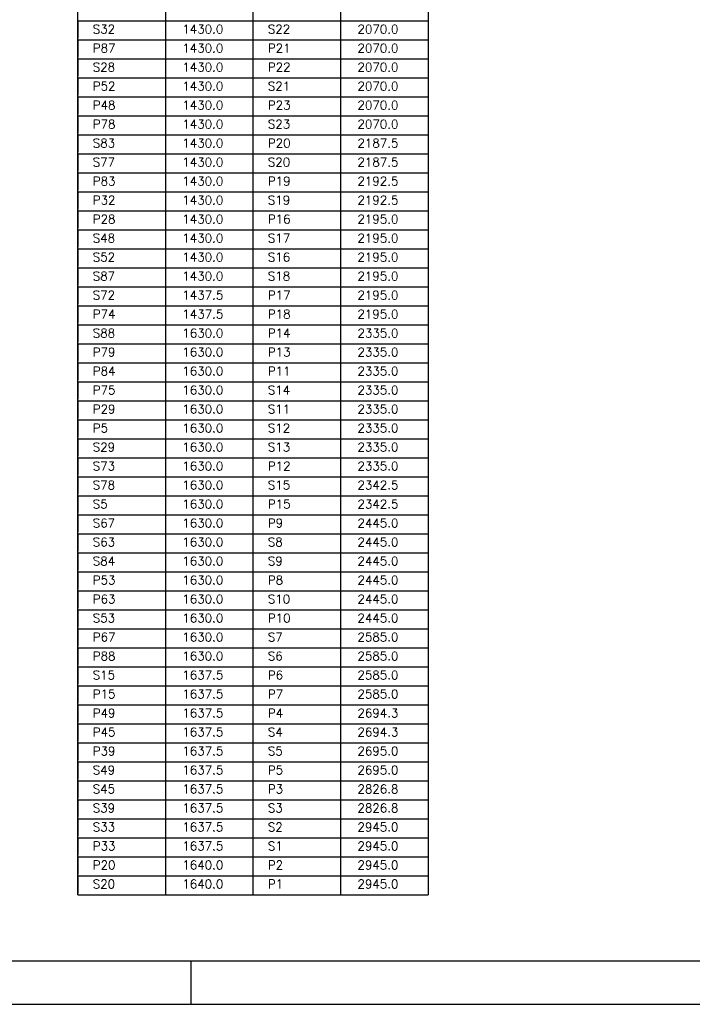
# Model space of a CAD drawing. Extents: x 0 to 119, y 0 to 84.
# Tile 7 of 14: x 59 to 75, y 0 to 23. Entities that reach past the tile are written whole.
import ezdxf

# ---------------------------------------------------------------- set-up
doc = ezdxf.new("R2010")
doc.units = 0
doc.header["$MEASUREMENT"] = 0
doc.layers.add('1', color=1, linetype='CONTINUOUS')
doc.layers.add('8', color=8, linetype='CONTINUOUS')
doc.styles.get("Standard").update_dxf_attribs({"font": 'ROMANS.SHX'})

msp = doc.modelspace()

# ---------------------------------------------------------------- linework, layer by layer
at = {"layer": '1', "color": 1, "linetype": 'Continuous'}
for p, q in [((60.787872, 22.649248), (60.787872, 23.086748)), ((62.803955, 23.086748), (62.803955, 22.649248)), ((64.820038, 23.086748), (64.820038, 22.649248)), ((66.836121, 23.086748), (66.836121, 22.649248)), ((68.852204, 23.086748), (68.852204, 22.649248)), ((60.787872, 22.649248), (68.852204, 22.649248)), ((60.787872, 22.211748), (60.787872, 22.649248)), ((60.787872, 22.649248), (60.787872, 22.249248)), ((62.803955, 22.649248), (62.803955, 22.211748)), ((64.820038, 22.649248), (64.820038, 22.211748)), ((66.836121, 22.649248), (66.836121, 22.211748)), ((68.852204, 22.649248), (68.852204, 22.211748)), ((60.787872, 22.211748), (68.852204, 22.211748)), ((60.787872, 21.774248), (60.787872, 22.211748)), ((60.787872, 22.211748), (60.787872, 21.811748)), ((62.803955, 22.211748), (62.803955, 21.774248)), ((64.820038, 22.211748), (64.820038, 21.774248)), ((66.836121, 22.211748), (66.836121, 21.774248)), ((68.852204, 22.211748), (68.852204, 21.774248)), ((60.787872, 21.774248), (68.852204, 21.774248)), ((60.787872, 21.336748), (60.787872, 21.774248)), ((60.787872, 21.774248), (60.787872, 21.374248)), ((62.803955, 21.774248), (62.803955, 21.336748)), ((64.820038, 21.774248), (64.820038, 21.336748)), ((66.836121, 21.774248), (66.836121, 21.336748)), ((68.852204, 21.774248), (68.852204, 21.336748)), ((60.787872, 21.336748), (68.852204, 21.336748)), ((60.787872, 20.899248), (60.787872, 21.336748)), ((60.787872, 21.336748), (60.787872, 20.936748)), ((62.803955, 21.336748), (62.803955, 20.899248)), ((64.820038, 21.336748), (64.820038, 20.899248)), ((66.836121, 21.336748), (66.836121, 20.899248)), ((68.852204, 21.336748), (68.852204, 20.899248)), ((60.787872, 20.899248), (68.852204, 20.899248)), ((60.787872, 20.461748), (60.787872, 20.899248)), ((60.787872, 20.899248), (60.787872, 20.499248)), ((62.803955, 20.899248), (62.803955, 20.461748)), ((64.820038, 20.899248), (64.820038, 20.461748)), ((66.836121, 20.899248), (66.836121, 20.461748)), ((68.852204, 20.899248), (68.852204, 20.461748)), ((60.787872, 20.461748), (68.852204, 20.461748)), ((60.787872, 20.024248), (60.787872, 20.461748)), ((60.787872, 20.461748), (60.787872, 20.061748)), ((62.803955, 20.461748), (62.803955, 20.024248)), ((64.820038, 20.461748), (64.820038, 20.024248)), ((66.836121, 20.461748), (66.836121, 20.024248)), ((68.852204, 20.461748), (68.852204, 20.024248)), ((60.787872, 20.024248), (68.852204, 20.024248)), ((60.787872, 19.586748), (60.787872, 20.024248)), ((60.787872, 20.024248), (60.787872, 19.624248)), ((62.803955, 20.024248), (62.803955, 19.586748)), ((64.820038, 20.024248), (64.820038, 19.586748)), ((66.836121, 20.024248), (66.836121, 19.586748)), ((68.852204, 20.024248), (68.852204, 19.586748)), ((60.787872, 19.586748), (68.852204, 19.586748)), ((60.787872, 19.149248), (60.787872, 19.586748)), ((60.787872, 19.586748), (60.787872, 19.186748)), ((62.803955, 19.586748), (62.803955, 19.149248)), ((64.820038, 19.586748), (64.820038, 19.149248)), ((66.836121, 19.586748), (66.836121, 19.149248)), ((68.852204, 19.586748), (68.852204, 19.149248)), ((60.787872, 19.149248), (68.852204, 19.149248)), ((60.787872, 18.711748), (60.787872, 19.149248)), ((60.787872, 19.149248), (60.787872, 18.749248)), ((62.803955, 19.149248), (62.803955, 18.711748)), ((64.820038, 19.149248), (64.820038, 18.711748)), ((66.836121, 19.149248), (66.836121, 18.711748)), ((68.852204, 19.149248), (68.852204, 18.711748)), ((60.787872, 18.711748), (68.852204, 18.711748)), ((60.787872, 18.274248), (60.787872, 18.711748)), ((60.787872, 18.711748), (60.787872, 18.311748)), ((62.803955, 18.711748), (62.803955, 18.274248)), ((64.820038, 18.711748), (64.820038, 18.274248)), ((66.836121, 18.711748), (66.836121, 18.274248)), ((68.852204, 18.711748), (68.852204, 18.274248)), ((60.787872, 18.274248), (68.852204, 18.274248)), ((60.787872, 17.836748), (60.787872, 18.274248)), ((60.787872, 18.274248), (60.787872, 17.874248)), ((62.803955, 18.274248), (62.803955, 17.836748)), ((64.820038, 18.274248), (64.820038, 17.836748)), ((66.836121, 18.274248), (66.836121, 17.836748)), ((68.852204, 18.274248), (68.852204, 17.836748)), ((60.787872, 17.836748), (68.852204, 17.836748)), ((60.787872, 17.399248), (60.787872, 17.836748)), ((60.787872, 17.836748), (60.787872, 17.436748)), ((62.803955, 17.836748), (62.803955, 17.399248)), ((64.820038, 17.836748), (64.820038, 17.399248)), ((66.836121, 17.836748), (66.836121, 17.399248)), ((68.852204, 17.836748), (68.852204, 17.399248)), ((60.787872, 17.399248), (68.852204, 17.399248)), ((60.787872, 16.961748), (60.787872, 17.399248)), ((60.787872, 17.399248), (60.787872, 16.999248)), ((62.803955, 17.399248), (62.803955, 16.961748)), ((64.820038, 17.399248), (64.820038, 16.961748)), ((66.836121, 17.399248), (66.836121, 16.961748)), ((68.852204, 17.399248), (68.852204, 16.961748)), ((60.787872, 16.961748), (68.852204, 16.961748)), ((60.787872, 16.524248), (60.787872, 16.961748)), ((60.787872, 16.961748), (60.787872, 16.561748)), ((62.803955, 16.961748), (62.803955, 16.524248)), ((64.820038, 16.961748), (64.820038, 16.524248)), ((66.836121, 16.961748), (66.836121, 16.524248)), ((68.852204, 16.961748), (68.852204, 16.524248)), ((60.787872, 16.524248), (68.852204, 16.524248)), ((60.787872, 16.086748), (60.787872, 16.524248)), ((60.787872, 16.524248), (60.787872, 16.124248)), ((62.803955, 16.524248), (62.803955, 16.086748)), ((64.820038, 16.524248), (64.820038, 16.086748)), ((66.836121, 16.524248), (66.836121, 16.086748)), ((68.852204, 16.524248), (68.852204, 16.086748)), ((60.787872, 16.086748), (68.852204, 16.086748)), ((60.787872, 15.649248), (60.787872, 16.086748)), ((60.787872, 16.086748), (60.787872, 15.686748)), ((62.803955, 16.086748), (62.803955, 15.649248)), ((64.820038, 16.086748), (64.820038, 15.649248)), ((66.836121, 16.086748), (66.836121, 15.649248)), ((68.852204, 16.086748), (68.852204, 15.649248)), ((60.787872, 15.649248), (68.852204, 15.649248)), ((60.787872, 15.211748), (60.787872, 15.649248)), ((60.787872, 15.649248), (60.787872, 15.249248)), ((62.803955, 15.649248), (62.803955, 15.211748)), ((64.820038, 15.649248), (64.820038, 15.211748)), ((66.836121, 15.649248), (66.836121, 15.211748)), ((68.852204, 15.649248), (68.852204, 15.211748)), ((60.787872, 15.211748), (68.852204, 15.211748)), ((60.787872, 14.774248), (60.787872, 15.211748)), ((60.787872, 15.211748), (60.787872, 14.811748)), ((62.803955, 15.211748), (62.803955, 14.774248)), ((64.820038, 15.211748), (64.820038, 14.774248)), ((66.836121, 15.211748), (66.836121, 14.774248)), ((68.852204, 15.211748), (68.852204, 14.774248)), ((60.787872, 14.774248), (68.852204, 14.774248)), ((60.787872, 14.336748), (60.787872, 14.774248)), ((60.787872, 14.774248), (60.787872, 14.374248)), ((62.803955, 14.774248), (62.803955, 14.336748)), ((64.820038, 14.774248), (64.820038, 14.336748)), ((66.836121, 14.774248), (66.836121, 14.336748)), ((68.852204, 14.774248), (68.852204, 14.336748)), ((60.787872, 14.336748), (68.852204, 14.336748)), ((60.787872, 13.899248), (60.787872, 14.336748)), ((60.787872, 14.336748), (60.787872, 13.936748)), ((62.803955, 14.336748), (62.803955, 13.899248)), ((64.820038, 14.336748), (64.820038, 13.899248)), ((66.836121, 14.336748), (66.836121, 13.899248)), ((68.852204, 14.336748), (68.852204, 13.899248)), ((60.787872, 13.899248), (68.852204, 13.899248)), ((60.787872, 13.461748), (60.787872, 13.899248)), ((60.787872, 13.899248), (60.787872, 13.499248)), ((62.803955, 13.899248), (62.803955, 13.461748)), ((64.820038, 13.899248), (64.820038, 13.461748)), ((66.836121, 13.899248), (66.836121, 13.461748)), ((68.852204, 13.899248), (68.852204, 13.461748)), ((60.787872, 13.461748), (68.852204, 13.461748)), ((60.787872, 13.024248), (60.787872, 13.461748)), ((60.787872, 13.461748), (60.787872, 13.061748)), ((62.803955, 13.461748), (62.803955, 13.024248)), ((64.820038, 13.461748), (64.820038, 13.024248)), ((66.836121, 13.461748), (66.836121, 13.024248)), ((68.852204, 13.461748), (68.852204, 13.024248)), ((60.787872, 13.024248), (68.852204, 13.024248)), ((60.787872, 12.586748), (60.787872, 13.024248)), ((60.787872, 13.024248), (60.787872, 12.624248)), ((62.803955, 13.024248), (62.803955, 12.586748)), ((64.820038, 13.024248), (64.820038, 12.586748)), ((66.836121, 13.024248), (66.836121, 12.586748)), ((68.852204, 13.024248), (68.852204, 12.586748)), ((60.787872, 12.586748), (68.852204, 12.586748)), ((60.787872, 12.149248), (60.787872, 12.586748)), ((60.787872, 12.586748), (60.787872, 12.186748)), ((62.803955, 12.586748), (62.803955, 12.149248)), ((64.820038, 12.586748), (64.820038, 12.149248)), ((66.836121, 12.586748), (66.836121, 12.149248)), ((68.852204, 12.586748), (68.852204, 12.149248)), ((60.787872, 12.149248), (68.852204, 12.149248)), ((60.787872, 11.711748), (60.787872, 12.149248)), ((60.787872, 12.149248), (60.787872, 11.749248)), ((62.803955, 12.149248), (62.803955, 11.711748)), ((64.820038, 12.149248), (64.820038, 11.711748)), ((66.836121, 12.149248), (66.836121, 11.711748)), ((68.852204, 12.149248), (68.852204, 11.711748)), ((60.787872, 11.711748), (68.852204, 11.711748)), ((60.787872, 11.274248), (60.787872, 11.711748)), ((60.787872, 11.711748), (60.787872, 11.311748)), ((62.803955, 11.711748), (62.803955, 11.274248)), ((64.820038, 11.711748), (64.820038, 11.274248)), ((66.836121, 11.711748), (66.836121, 11.274248)), ((68.852204, 11.711748), (68.852204, 11.274248)), ((60.787872, 11.274248), (68.852204, 11.274248)), ((60.787872, 10.836748), (60.787872, 11.274248)), ((60.787872, 11.274248), (60.787872, 10.874248)), ((62.803955, 11.274248), (62.803955, 10.836748)), ((64.820038, 11.274248), (64.820038, 10.836748)), ((66.836121, 11.274248), (66.836121, 10.836748)), ((68.852204, 11.274248), (68.852204, 10.836748)), ((60.787872, 10.836748), (68.852204, 10.836748)), ((60.787872, 10.399248), (60.787872, 10.836748)), ((60.787872, 10.836748), (60.787872, 10.436748)), ((62.803955, 10.836748), (62.803955, 10.399248)), ((64.820038, 10.836748), (64.820038, 10.399248)), ((66.836121, 10.836748), (66.836121, 10.399248)), ((68.852204, 10.836748), (68.852204, 10.399248)), ((60.787872, 10.399248), (68.852204, 10.399248)), ((60.787872, 9.961748), (60.787872, 10.399248)), ((60.787872, 10.399248), (60.787872, 9.999248)), ((62.803955, 10.399248), (62.803955, 9.961748)), ((64.820038, 10.399248), (64.820038, 9.961748)), ((66.836121, 10.399248), (66.836121, 9.961748)), ((68.852204, 10.399248), (68.852204, 9.961748)), ((60.787872, 9.961748), (68.852204, 9.961748)), ((60.787872, 9.524248), (60.787872, 9.961748)), ((60.787872, 9.961748), (60.787872, 9.561748)), ((62.803955, 9.961748), (62.803955, 9.524248)), ((64.820038, 9.961748), (64.820038, 9.524248)), ((66.836121, 9.961748), (66.836121, 9.524248)), ((68.852204, 9.961748), (68.852204, 9.524248)), ((60.787872, 9.524248), (68.852204, 9.524248)), ((60.787872, 9.086748), (60.787872, 9.524248)), ((60.787872, 9.524248), (60.787872, 9.124248)), ((62.803955, 9.524248), (62.803955, 9.086748)), ((64.820038, 9.524248), (64.820038, 9.086748)), ((66.836121, 9.524248), (66.836121, 9.086748)), ((68.852204, 9.524248), (68.852204, 9.086748)), ((60.787872, 9.086748), (68.852204, 9.086748)), ((60.787872, 8.649248), (60.787872, 9.086748)), ((60.787872, 9.086748), (60.787872, 8.686748)), ((62.803955, 9.086748), (62.803955, 8.649248)), ((64.820038, 9.086748), (64.820038, 8.649248)), ((66.836121, 9.086748), (66.836121, 8.649248)), ((68.852204, 9.086748), (68.852204, 8.649248)), ((60.787872, 8.649248), (68.852204, 8.649248)), ((60.787872, 8.211748), (60.787872, 8.649248)), ((60.787872, 8.649248), (60.787872, 8.249248)), ((62.803955, 8.649248), (62.803955, 8.211748)), ((64.820038, 8.649248), (64.820038, 8.211748)), ((66.836121, 8.649248), (66.836121, 8.211748)), ((68.852204, 8.649248), (68.852204, 8.211748)), ((60.787872, 8.211748), (68.852204, 8.211748)), ((60.787872, 7.774248), (60.787872, 8.211748)), ((60.787872, 8.211748), (60.787872, 7.811748)), ((62.803955, 8.211748), (62.803955, 7.774248)), ((64.820038, 8.211748), (64.820038, 7.774248)), ((66.836121, 8.211748), (66.836121, 7.774248)), ((68.852204, 8.211748), (68.852204, 7.774248)), ((60.787872, 7.774248), (68.852204, 7.774248)), ((60.787872, 7.336748), (60.787872, 7.774248)), ((60.787872, 7.774248), (60.787872, 7.374248)), ((62.803955, 7.774248), (62.803955, 7.336748)), ((64.820038, 7.774248), (64.820038, 7.336748)), ((66.836121, 7.774248), (66.836121, 7.336748)), ((68.852204, 7.774248), (68.852204, 7.336748)), ((60.787872, 7.336748), (68.852204, 7.336748)), ((60.787872, 6.899248), (60.787872, 7.336748)), ((60.787872, 7.336748), (60.787872, 6.936748)), ((62.803955, 7.336748), (62.803955, 6.899248)), ((64.820038, 7.336748), (64.820038, 6.899248)), ((66.836121, 7.336748), (66.836121, 6.899248)), ((68.852204, 7.336748), (68.852204, 6.899248)), ((60.787872, 6.899248), (68.852204, 6.899248)), ((60.787872, 6.461748), (60.787872, 6.899248)), ((60.787872, 6.899248), (60.787872, 6.499248)), ((62.803955, 6.899248), (62.803955, 6.461748)), ((64.820038, 6.899248), (64.820038, 6.461748)), ((66.836121, 6.899248), (66.836121, 6.461748)), ((68.852204, 6.899248), (68.852204, 6.461748)), ((60.787872, 6.461748), (68.852204, 6.461748)), ((60.787872, 6.024248), (60.787872, 6.461748)), ((60.787872, 6.461748), (60.787872, 6.061748)), ((62.803955, 6.461748), (62.803955, 6.024248)), ((64.820038, 6.461748), (64.820038, 6.024248)), ((66.836121, 6.461748), (66.836121, 6.024248)), ((68.852204, 6.461748), (68.852204, 6.024248)), ((60.787872, 6.024248), (68.852204, 6.024248)), ((60.787872, 5.586748), (60.787872, 6.024248)), ((60.787872, 6.024248), (60.787872, 5.624248)), ((62.803955, 6.024248), (62.803955, 5.586748)), ((64.820038, 6.024248), (64.820038, 5.586748)), ((66.836121, 6.024248), (66.836121, 5.586748)), ((68.852204, 6.024248), (68.852204, 5.586748)), ((60.787872, 5.586748), (68.852204, 5.586748)), ((60.787872, 5.149248), (60.787872, 5.586748)), ((60.787872, 5.586748), (60.787872, 5.186748)), ((62.803955, 5.586748), (62.803955, 5.149248)), ((64.820038, 5.586748), (64.820038, 5.149248)), ((66.836121, 5.586748), (66.836121, 5.149248)), ((68.852204, 5.586748), (68.852204, 5.149248)), ((60.787872, 5.149248), (68.852204, 5.149248)), ((60.787872, 4.711748), (60.787872, 5.149248)), ((60.787872, 5.149248), (60.787872, 4.749248)), ((62.803955, 5.149248), (62.803955, 4.711748)), ((64.820038, 5.149248), (64.820038, 4.711748)), ((66.836121, 5.149248), (66.836121, 4.711748)), ((68.852204, 5.149248), (68.852204, 4.711748)), ((60.787872, 4.711748), (68.852204, 4.711748)), ((60.787872, 4.274248), (60.787872, 4.711748)), ((60.787872, 4.711748), (60.787872, 4.311748)), ((62.803955, 4.711748), (62.803955, 4.274248)), ((64.820038, 4.711748), (64.820038, 4.274248)), ((66.836121, 4.711748), (66.836121, 4.274248)), ((68.852204, 4.711748), (68.852204, 4.274248)), ((60.787872, 4.274248), (68.852204, 4.274248)), ((60.787872, 3.836748), (60.787872, 4.274248)), ((60.787872, 4.274248), (60.787872, 3.874248)), ((62.803955, 4.274248), (62.803955, 3.836748)), ((64.820038, 4.274248), (64.820038, 3.836748)), ((66.836121, 4.274248), (66.836121, 3.836748)), ((68.852204, 4.274248), (68.852204, 3.836748)), ((60.787872, 3.836748), (68.852204, 3.836748)), ((60.787872, 3.399248), (60.787872, 3.836748)), ((60.787872, 3.836748), (60.787872, 3.436748)), ((62.803955, 3.836748), (62.803955, 3.399248)), ((64.820038, 3.836748), (64.820038, 3.399248)), ((66.836121, 3.836748), (66.836121, 3.399248)), ((68.852204, 3.836748), (68.852204, 3.399248)), ((60.787872, 3.399248), (68.852204, 3.399248)), ((60.787872, 2.961748), (60.787872, 3.399248)), ((60.787872, 3.399248), (60.787872, 2.999248)), ((62.803955, 3.399248), (62.803955, 2.961748)), ((64.820038, 3.399248), (64.820038, 2.961748)), ((66.836121, 3.399248), (66.836121, 2.961748)), ((68.852204, 3.399248), (68.852204, 2.961748)), ((60.787872, 2.961748), (68.852204, 2.961748)), ((60.787872, 2.524248), (60.787872, 2.961748)), ((60.787872, 2.961748), (60.787872, 2.561748)), ((62.803955, 2.961748), (62.803955, 2.524248)), ((64.820038, 2.961748), (64.820038, 2.524248)), ((66.836121, 2.961748), (66.836121, 2.524248)), ((68.852204, 2.961748), (68.852204, 2.524248)), ((60.787872, 2.524248), (68.852204, 2.524248)), ((63.400002, 0), (63.400002, 1)), ((0, 0), (118.900002, 0))]:
    msp.add_line(p, q, dxfattribs=at)
at = {"layer": '8', "color": 1, "linetype": 'Continuous'}
msp.add_line((2.5, 1), (117.900002, 1), dxfattribs=at)

# ---------------------------------------------------------------- texts
at = {"layer": '1', "color": 1, "linetype": 'Continuous'}
for s, p in [('S32', (61.132355, 22.358299)), (' 1430.0', (63.058175, 22.358299)), ('S22', (65.164521, 22.358299)), (' 2070.0', (67.090341, 22.358299)), ('P87', (61.132355, 21.920799)), (' 1430.0', (63.058175, 21.920799)), ('P21', (65.164521, 21.920799)), (' 2070.0', (67.090341, 21.920799)), ('S28', (61.132355, 21.483299)), (' 1430.0', (63.058175, 21.483299)), ('P22', (65.164521, 21.483299)), (' 2070.0', (67.090341, 21.483299)), ('P52', (61.132355, 21.045799)), (' 1430.0', (63.058175, 21.045799)), ('S21', (65.164521, 21.045799)), (' 2070.0', (67.090341, 21.045799)), ('P48', (61.132355, 20.608299)), (' 1430.0', (63.058175, 20.608299)), ('P23', (65.164521, 20.608299)), (' 2070.0', (67.090341, 20.608299)), ('P78', (61.132355, 20.170799)), (' 1430.0', (63.058175, 20.170799)), ('S23', (65.164521, 20.170799)), (' 2070.0', (67.090341, 20.170799)), ('S83', (61.132355, 19.733299)), (' 1430.0', (63.058175, 19.733299)), ('P20', (65.164521, 19.733299)), (' 2187.5', (67.090341, 19.733299)), ('S77', (61.132355, 19.295799)), (' 1430.0', (63.058175, 19.295799)), ('S20', (65.164521, 19.295799)), (' 2187.5', (67.090341, 19.295799)), ('P83', (61.132355, 18.858299)), (' 1430.0', (63.058175, 18.858299)), ('P19', (65.164521, 18.858299)), (' 2192.5', (67.090341, 18.858299)), ('P32', (61.132355, 18.420799)), (' 1430.0', (63.058175, 18.420799)), ('S19', (65.164521, 18.420799)), (' 2192.5', (67.090341, 18.420799)), ('P28', (61.132355, 17.983299)), (' 1430.0', (63.058175, 17.983299)), ('P16', (65.164521, 17.983299)), (' 2195.0', (67.090341, 17.983299)), ('S48', (61.132355, 17.545799)), (' 1430.0', (63.058175, 17.545799)), ('S17', (65.164521, 17.545799)), (' 2195.0', (67.090341, 17.545799)), ('S52', (61.132355, 17.108299)), (' 1430.0', (63.058175, 17.108299)), ('S16', (65.164521, 17.108299)), (' 2195.0', (67.090341, 17.108299)), ('S87', (61.132355, 16.670799)), (' 1430.0', (63.058175, 16.670799)), ('S18', (65.164521, 16.670799)), (' 2195.0', (67.090341, 16.670799)), ('S72', (61.132355, 16.233299)), (' 1437.5', (63.058175, 16.233299)), ('P17', (65.164521, 16.233299)), (' 2195.0', (67.090341, 16.233299)), ('P74', (61.132355, 15.795799)), (' 1437.5', (63.058175, 15.795799)), ('P18', (65.164521, 15.795799)), (' 2195.0', (67.090341, 15.795799)), ('S88', (61.132355, 15.358299)), (' 1630.0', (63.058175, 15.358299)), ('P14', (65.164521, 15.358299)), (' 2335.0', (67.090341, 15.358299)), ('P79', (61.132355, 14.920799)), (' 1630.0', (63.058175, 14.920799)), ('P13', (65.164521, 14.920799)), (' 2335.0', (67.090341, 14.920799)), ('P84', (61.132355, 14.483299)), (' 1630.0', (63.058175, 14.483299)), ('P11', (65.164521, 14.483299)), (' 2335.0', (67.090341, 14.483299)), ('P75', (61.132355, 14.045799)), (' 1630.0', (63.058175, 14.045799)), ('S14', (65.164521, 14.045799)), (' 2335.0', (67.090341, 14.045799)), ('P29', (61.132355, 13.608299)), (' 1630.0', (63.058175, 13.608299)), ('S11', (65.164521, 13.608299)), (' 2335.0', (67.090341, 13.608299)), ('P5', (61.132355, 13.170799)), (' 1630.0', (63.058175, 13.170799)), ('S12', (65.164521, 13.170799)), (' 2335.0', (67.090341, 13.170799)), ('S29', (61.132355, 12.733299)), (' 1630.0', (63.058175, 12.733299)), ('S13', (65.164521, 12.733299)), (' 2335.0', (67.090341, 12.733299)), ('S73', (61.132355, 12.295799)), (' 1630.0', (63.058175, 12.295799)), ('P12', (65.164521, 12.295799)), (' 2335.0', (67.090341, 12.295799)), ('S78', (61.132355, 11.858299)), (' 1630.0', (63.058175, 11.858299)), ('S15', (65.164521, 11.858299)), (' 2342.5', (67.090341, 11.858299)), ('S5', (61.132355, 11.420799)), (' 1630.0', (63.058175, 11.420799)), ('P15', (65.164521, 11.420799)), (' 2342.5', (67.090341, 11.420799)), ('S67', (61.132355, 10.983299)), (' 1630.0', (63.058175, 10.983299)), ('P9', (65.164521, 10.983299)), (' 2445.0', (67.090341, 10.983299)), ('S63', (61.132355, 10.545799)), (' 1630.0', (63.058175, 10.545799)), ('S8', (65.164521, 10.545799)), (' 2445.0', (67.090341, 10.545799)), ('S84', (61.132355, 10.108299)), (' 1630.0', (63.058175, 10.108299)), ('S9', (65.164521, 10.108299)), (' 2445.0', (67.090341, 10.108299)), ('P53', (61.132355, 9.670799)), (' 1630.0', (63.058175, 9.670799)), ('P8', (65.164521, 9.670799)), (' 2445.0', (67.090341, 9.670799)), ('P63', (61.132355, 9.233299)), (' 1630.0', (63.058175, 9.233299)), ('S10', (65.164521, 9.233299)), (' 2445.0', (67.090341, 9.233299)), ('S53', (61.132355, 8.795799)), (' 1630.0', (63.058175, 8.795799)), ('P10', (65.164521, 8.795799)), (' 2445.0', (67.090341, 8.795799)), ('P67', (61.132355, 8.358299)), (' 1630.0', (63.058175, 8.358299)), ('S7', (65.164521, 8.358299)), (' 2585.0', (67.090341, 8.358299)), ('P88', (61.132355, 7.920799)), (' 1630.0', (63.058175, 7.920799)), ('S6', (65.164521, 7.920799)), (' 2585.0', (67.090341, 7.920799)), ('S15', (61.132355, 7.483299)), (' 1637.5', (63.058175, 7.483299)), ('P6', (65.164521, 7.483299)), (' 2585.0', (67.090341, 7.483299)), ('P15', (61.132355, 7.045799)), (' 1637.5', (63.058175, 7.045799)), ('P7', (65.164521, 7.045799)), (' 2585.0', (67.090341, 7.045799)), ('P49', (61.132355, 6.608299)), (' 1637.5', (63.058175, 6.608299)), ('P4', (65.164521, 6.608299)), (' 2694.3', (67.090341, 6.608299)), ('P45', (61.132355, 6.170799)), (' 1637.5', (63.058175, 6.170799)), ('S4', (65.164521, 6.170799)), (' 2694.3', (67.090341, 6.170799)), ('P39', (61.132355, 5.733299)), (' 1637.5', (63.058175, 5.733299)), ('S5', (65.164521, 5.733299)), (' 2695.0', (67.090341, 5.733299)), ('S49', (61.132355, 5.295799)), (' 1637.5', (63.058175, 5.295799)), ('P5', (65.164521, 5.295799)), (' 2695.0', (67.090341, 5.295799)), ('S45', (61.132355, 4.858299)), (' 1637.5', (63.058175, 4.858299)), ('P3', (65.164521, 4.858299)), (' 2826.8', (67.090341, 4.858299)), ('S39', (61.132355, 4.420799)), (' 1637.5', (63.058175, 4.420799)), ('S3', (65.164521, 4.420799)), (' 2826.8', (67.090341, 4.420799)), ('S33', (61.132355, 3.983299)), (' 1637.5', (63.058175, 3.983299)), ('S2', (65.164521, 3.983299)), (' 2945.0', (67.090341, 3.983299)), ('P33', (61.132355, 3.545799)), (' 1637.5', (63.058175, 3.545799)), ('S1', (65.164521, 3.545799)), (' 2945.0', (67.090341, 3.545799)), ('P20', (61.132355, 3.108299)), (' 1640.0', (63.058175, 3.108299)), ('P2', (65.164521, 3.108299)), (' 2945.0', (67.090341, 3.108299)), ('S20', (61.132355, 2.670799)), (' 1640.0', (63.058175, 2.670799)), ('P1', (65.164521, 2.670799)), (' 2945.0', (67.090341, 2.670799))]:
    msp.add_text(s, height=0.2, dxfattribs=at).set_placement(p)

doc.saveas('drawing.dxf')
